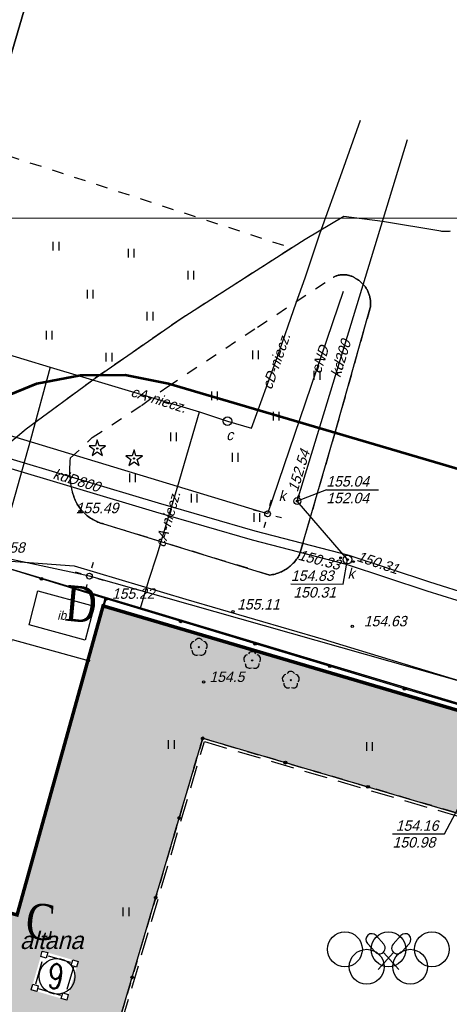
# Model space of a CAD drawing. Extents: x 88043 to 202646, y -79156 to -1177.
# Tile 44 of 54: x 155977 to 159683, y -29590 to -21100. Entities that reach past the tile are written whole.
import ezdxf

# ---------------------------------------------------------------- set-up
doc = ezdxf.new("R2010")
doc.units = ezdxf.units.DM
doc.header["$MEASUREMENT"] = 0
for name, pattern in [('4001', [0]), ('4002', [2, 1, -1]), ('4003', [3, 2, -1]), ('HIDDEN2', [4.7625, 3.175, -1.5875])]:
    doc.linetypes.add(name, pattern=pattern)
doc.layers.get('0').update_dxf_attribs({"color": 11})
for name, color, linetype in [('1343_slup_wiaty', 7, 'Continuous'), ('Budynki', 1, 'Continuous'), ('DROGI', 6, 'Continuous'), ('Dzialki', 7, 'Continuous'), ('Linie_napowietrzne', 1, 'Continuous'), ('ODGIK_1', 7, 'Continuous'), ('Ogrodzenia', 9, 'Continuous'), ('OPIS PROJ', 2, 'Continuous'), ('RAMKA', 3, 'Continuous'), ('Roslinnosc', 3, 'Continuous'), ('Rzezba', 8, 'Continuous'), ('Uz_CO', 6, 'Continuous'), ('Uz_Energia', 1, 'Continuous'), ('Uz_Kanalizacja', 9, 'Continuous'), ('UZYTKI', 7, 'Continuous')]:
    doc.layers.add(name, color=color, linetype=linetype)
doc.layers.add('area', color=6, linetype='Continuous', plot=False)
doc.layers.add('sc', color=4, linetype='Continuous', lineweight=30)
doc.layers.add('ZIELEN', color=82, linetype='Continuous', lineweight=0)
doc.styles.add('arialce', font='arial.ttf', dxfattribs={"width": 0.8})
doc.styles.add('romans', font='romans.shx', dxfattribs={"width": 0.8})

# ---------------------------------------------------------------- blocks, each defined once
blk = doc.blocks.new('1343')
at = {"layer": '1343_slup_wiaty', "color": 7, "linetype": 'Continuous'}
for p, q in [((-0.5, 0.5), (0.5, 0.5)), ((-0.5, -0.5), (-0.5, 0.5)), ((0.5, 0.5), (0.5, -0.5)), ((0.5, -0.5), (-0.5, -0.5))]:
    blk.add_line(p, q, dxfattribs=at)
blk = doc.blocks.new('1450')
at = {"layer": 'Roslinnosc', "color": 3, "linetype": 'Continuous'}
for p, q in [((-0.5, -0.75), (-0.5, 0.75)), ((0.5, -0.75), (0.5, 0.75))]:
    blk.add_line(p, q, dxfattribs=at)
blk = doc.blocks.new('1281')
at = {"layer": 'Ogrodzenia', "color": 174, "linetype": 'Continuous'}
for radius in [0.24, 0.16, 0.08]:
    blk.add_circle((0, 0), radius, dxfattribs=at)
blk = doc.blocks.new('1811')
at = {"layer": 'Rzezba', "color": 8, "linetype": 'Continuous'}
blk.add_circle((0, 0), 0.2, dxfattribs=at)
blk = doc.blocks.new('1422')
at = {"layer": 'Roslinnosc', "color": 3, "linetype": 'Continuous'}
blk.add_circle((0, 0), 0.1, dxfattribs=at)
for centre, start, end in [((-0.71, 0.23), -257.5, -138.25), ((0, 0.75), 30.19, -210.23), ((0.71, 0.23), -41.7, 77.49), ((-0.44, -0.61), -185.67, -66.55), ((0.44, -0.61), -113.76, 5.74)]:
    blk.add_arc(centre, 0.75, start, end, dxfattribs=at)
blk = doc.blocks.new('1412')
at = {"layer": 'Roslinnosc', "color": 3, "linetype": 'Continuous'}
for p, q in [((-0.33, 0.47), (-1.43, 0.47)), ((-1.43, 0.47), (-0.55, -0.17)), ((0, 1.5), (-0.33, 0.47)), ((0.33, 0.47), (0, 1.5)), ((1.43, 0.47), (0.33, 0.47)), ((0.55, -0.17), (1.43, 0.47)), ((-0.55, -0.17), (-0.88, -1.21)), ((-0.88, -1.21), (0, -0.57)), ((0, -0.57), (0.88, -1.21)), ((0.88, -1.21), (0.55, -0.17))]:
    blk.add_line(p, q, dxfattribs=at)
blk.add_circle((0, 0), 0.1, dxfattribs=at)
blk = doc.blocks.new('1726')
at = {"layer": 'Uz_Kanalizacja', "color": 9, "linetype": 'Continuous'}
for radius in [0.16, 0.08]:
    blk.add_circle((0, 0), radius, dxfattribs=at)
blk = doc.blocks.new('1722')
at = {"layer": 'Uz_Kanalizacja', "color": 9, "linetype": 'Continuous'}
blk.add_circle((0, 0), 0.6, dxfattribs=at)
blk = doc.blocks.new('1363')
at = {"layer": 'Linie_napowietrzne', "color": 174, "linetype": 'Continuous'}
for p, q in [((0, 1.5), (0, 2.5)), ((-1.5, 0), (-2.5, 0)), ((1.5, 0), (2.5, 0)), ((0, -1.5), (0, -2.5))]:
    blk.add_line(p, q, dxfattribs=at)
blk = doc.blocks.new('1812')
at = {"layer": 'Rzezba', "color": 8, "linetype": 'Continuous'}
blk.add_circle((0, 0), 0.2, dxfattribs=at)
blk = doc.blocks.new('1361')
at = {"layer": 'Linie_napowietrzne', "color": 174, "linetype": 'Continuous'}
blk.add_circle((0, 0), 0.5, dxfattribs=at)
blk = doc.blocks.new('1471')
at = {"layer": 'Roslinnosc', "color": 3, "linetype": 'Continuous'}
for centre in [(-7.5, 1.5), (0, 1.5), (7.5, 1.5), (-3.75, -1.5), (3.75, -1.5)]:
    blk.add_circle(centre, 3, dxfattribs=at)
blk = doc.blocks.new('1475')
at = {"layer": 'Roslinnosc', "color": 3, "linetype": 'Continuous'}
for p, q in [((-0.8, 2.38), (-2.14, 3.87)), ((0.8, 2.38), (2.14, 3.87)), ((-2.29, 1.05), (-3.63, 2.53)), ((2.29, 1.05), (3.63, 2.53)), ((-1.8, -2), (0.88, 0.97)), ((1.8, -2), (-0.88, 0.97))]:
    blk.add_line(p, q, dxfattribs=at)
for centre, start, end in [((-2.88, 3.2), 42, 222), ((2.88, 3.2), 318, 138), ((-1.55, 1.72), 222, 42), ((1.55, 1.72), 138, 318)]:
    blk.add_arc(centre, 1, start, end, dxfattribs=at)
blk = doc.blocks.new('mroczocza')
at = {"layer": 'Budynki', "color": 7, "linetype": '4003'}
for p, q in [((34.704, 69.682), (36.654, 69.117)), ((33.637, 67.256), (34.271, 69.443)), ((36.889, 68.685), (36.231, 66.505)), ((35.794, 66.267), (33.876, 66.823))]:
    blk.add_line(p, q, dxfattribs=at)
at = {"layer": 'Budynki', "color": 7, "linetype": '4001'}
for points in [[(33.8, 101.16, 0), (38.66, 99.83, 0), (37.88, 96.89, 0), (33.06, 98.22, 0), (33.8, 101.16, 0)], [(11.02, 86.04, 0), (24.18, 82.35, 0), (28.11, 84.42, 0), (31.6, 96.96, 0), (38.14, 95.15, 0), (34.64, 82.6, 0), (32.02, 73.2, 0), (19.09, 76.83, 0), (17.68, 71.8, 0), (7.81, 74.57, 0), (9.21, 79.59, 0), (11.02, 86.04, 0)]]:
    blk.add_polyline3d(points, dxfattribs=at)
at = {"layer": 'DROGI', "color": 8, "linetype": '4001'}
for p, q in [((60.219, 133.431), (56.862, 131.458)), ((63.552, 132.995), (60.219, 133.431)), ((68.579, 132.15), (63.552, 132.995)), ((68.666, 132.139), (68.579, 132.15)), ((68.753, 132.132), (68.666, 132.139)), ((68.841, 132.127), (68.753, 132.132)), ((68.928, 132.125), (68.841, 132.127)), ((69.016, 132.127), (68.928, 132.125)), ((69.104, 132.131), (69.016, 132.127)), ((69.191, 132.138), (69.104, 132.131)), ((69.278, 132.149), (69.191, 132.138)), ((69.365, 132.161), (69.278, 132.149)), ((56.862, 131.458), (51.596, 128.081)), ((59.362, 128.23), (59.307, 128.201)), ((59.419, 128.255), (59.362, 128.23)), ((59.477, 128.279), (59.419, 128.255)), ((59.536, 128.302), (59.477, 128.279)), ((59.596, 128.321), (59.536, 128.302)), ((59.656, 128.34), (59.596, 128.321)), ((59.715, 128.356), (59.656, 128.34)), ((59.777, 128.369), (59.715, 128.356)), ((59.838, 128.382), (59.777, 128.369)), ((59.9, 128.392), (59.838, 128.382)), ((59.962, 128.4), (59.9, 128.392)), ((60.025, 128.406), (59.962, 128.4)), ((60.087, 128.41), (60.025, 128.406)), ((60.15, 128.411), (60.087, 128.41)), ((60.213, 128.411), (60.15, 128.411)), ((60.275, 128.409), (60.213, 128.411)), ((60.338, 128.404), (60.275, 128.409)), ((60.4, 128.398), (60.338, 128.404)), ((60.462, 128.388), (60.4, 128.398)), ((60.524, 128.378), (60.462, 128.388)), ((60.585, 128.365), (60.524, 128.378)), ((60.647, 128.35), (60.585, 128.365)), ((60.707, 128.334), (60.647, 128.35)), ((60.766, 128.314), (60.707, 128.334)), ((60.825, 128.294), (60.766, 128.314)), ((60.884, 128.271), (60.825, 128.294)), ((60.941, 128.246), (60.884, 128.271)), ((60.999, 128.22), (60.941, 128.246)), ((61.054, 128.191), (60.999, 128.22)), ((51.596, 128.081), (46.169, 124.614)), ((61.109, 128.161), (61.054, 128.191)), ((61.162, 128.128), (61.109, 128.161)), ((61.215, 128.094), (61.162, 128.128)), ((61.267, 128.059), (61.215, 128.094)), ((61.321, 128.028), (61.267, 128.059)), ((61.39, 127.986), (61.321, 128.028)), ((61.458, 127.942), (61.39, 127.986)), ((61.523, 127.896), (61.458, 127.942)), ((61.587, 127.848), (61.523, 127.896)), ((61.65, 127.797), (61.587, 127.848)), ((61.71, 127.745), (61.65, 127.797)), ((61.769, 127.69), (61.71, 127.745)), ((61.827, 127.634), (61.769, 127.69)), ((61.882, 127.575), (61.827, 127.634)), ((61.935, 127.515), (61.882, 127.575)), ((61.986, 127.454), (61.935, 127.515)), ((62.035, 127.39), (61.986, 127.454)), ((62.082, 127.324), (62.035, 127.39)), ((62.127, 127.258), (62.082, 127.324)), ((62.17, 127.19), (62.127, 127.258)), ((62.21, 127.12), (62.17, 127.19)), ((62.248, 127.05), (62.21, 127.12)), ((62.283, 126.978), (62.248, 127.05)), ((62.317, 126.904), (62.283, 126.978)), ((62.347, 126.83), (62.317, 126.904)), ((62.375, 126.754), (62.347, 126.83)), ((62.4, 126.679), (62.375, 126.754)), ((62.424, 126.602), (62.4, 126.679)), ((62.445, 126.524), (62.424, 126.602)), ((62.462, 126.446), (62.445, 126.524)), ((62.478, 126.367), (62.462, 126.446)), ((62.49, 126.287), (62.478, 126.367)), ((62.501, 126.207), (62.49, 126.287)), ((62.496, 125.646), (62.504, 125.726)), ((62.507, 126.127), (62.501, 126.207)), ((62.504, 125.726), (62.511, 125.806)), ((62.512, 126.047), (62.507, 126.127)), ((62.511, 125.806), (62.514, 125.887)), ((62.514, 125.967), (62.512, 126.047)), ((62.514, 125.887), (62.514, 125.967)), ((59.479, 114.926), (62.484, 125.567)), ((62.484, 125.567), (62.496, 125.646)), ((46.169, 124.614), (38.745, 119.472)), ((38.745, 119.472), (32.815, 115.101)), ((32.815, 115.101), (31.025, 113.599)), ((56.373, 104.245), (59.479, 114.926)), ((36.814, 109.639), (36.843, 109.522)), ((36.843, 109.522), (36.875, 109.405)), ((36.875, 109.405), (36.911, 109.291)), ((36.911, 109.291), (36.952, 109.177)), ((36.952, 109.177), (36.996, 109.064)), ((36.996, 109.064), (37.044, 108.954)), ((37.044, 108.954), (37.094, 108.844)), ((37.094, 108.844), (37.149, 108.737)), ((37.149, 108.737), (37.208, 108.632)), ((37.208, 108.632), (37.271, 108.528)), ((37.271, 108.528), (37.335, 108.427)), ((37.335, 108.427), (37.404, 108.327)), ((37.404, 108.327), (37.477, 108.231)), ((37.477, 108.231), (37.551, 108.136)), ((37.551, 108.136), (37.63, 108.045)), ((37.63, 108.045), (37.712, 107.955)), ((37.712, 107.955), (37.795, 107.869)), ((37.795, 107.869), (37.883, 107.785)), ((37.883, 107.785), (37.972, 107.705)), ((37.972, 107.705), (38.065, 107.628)), ((38.065, 107.628), (38.16, 107.553)), ((38.16, 107.553), (38.257, 107.482)), ((38.257, 107.482), (38.358, 107.414)), ((38.358, 107.414), (38.459, 107.349)), ((38.459, 107.349), (38.563, 107.288)), ((38.563, 107.288), (38.669, 107.231)), ((38.669, 107.231), (38.777, 107.177)), ((38.777, 107.177), (38.887, 107.126)), ((38.887, 107.126), (38.998, 107.079)), ((38.998, 107.079), (39.11, 107.036)), ((39.11, 107.036), (39.225, 106.997)), ((39.225, 106.997), (39.34, 106.962)), ((39.34, 106.962), (39.393, 106.947)), ((39.393, 106.947), (43.302, 105.734)), ((43.302, 105.734), (53.835, 102.507)), ((28.55, 103.92), (36.938, 103.3)), ((55.837, 103.521), (55.916, 103.605)), ((55.916, 103.605), (55.991, 103.691)), ((55.991, 103.691), (56.064, 103.78)), ((56.064, 103.78), (56.133, 103.87)), ((56.133, 103.87), (56.199, 103.964)), ((56.199, 103.964), (56.263, 104.058)), ((56.263, 104.058), (56.322, 104.155)), ((56.322, 104.155), (56.373, 104.245)), ((36.938, 103.3), (46.579, 100.437)), ((54.609, 102.706), (54.715, 102.749)), ((54.715, 102.749), (54.819, 102.796)), ((54.819, 102.796), (54.922, 102.846)), ((54.922, 102.846), (55.023, 102.899)), ((55.023, 102.899), (55.122, 102.956)), ((55.122, 102.956), (55.22, 103.016)), ((55.22, 103.016), (55.315, 103.078)), ((55.315, 103.078), (55.408, 103.145)), ((55.408, 103.145), (55.499, 103.215)), ((55.499, 103.215), (55.587, 103.287)), ((55.587, 103.287), (55.674, 103.362)), ((55.674, 103.362), (55.757, 103.44)), ((55.757, 103.44), (55.837, 103.521)), ((53.835, 102.507), (53.948, 102.525)), ((53.948, 102.525), (54.061, 102.546)), ((54.061, 102.546), (54.172, 102.57)), ((54.172, 102.57), (54.283, 102.599)), ((54.283, 102.599), (54.393, 102.631)), ((54.393, 102.631), (54.501, 102.667)), ((54.501, 102.667), (54.609, 102.706)), ((46.579, 100.437), (58.435, 96.979)), ((58.435, 96.979), (71.995, 92.843))]:
    blk.add_line(p, q, dxfattribs=at)
at = {"layer": 'Dzialki', "color": 7, "linetype": '4001'}
for p, q in [((51.95, 217.23), (19.54, 106.58)), ((19.54, 106.58), (51.95, 217.23)), ((28.51, 103.89), (39.64, 100.56)), ((39.64, 100.56), (28.51, 103.89)), ((39.44, 99.85), (39.64, 100.56)), ((39.64, 100.56), (39.44, 99.85)), ((39.64, 100.56), (114.34, 78.15)), ((114.34, 78.15), (39.64, 100.56)), ((32.02, 73.2), (39.44, 99.85)), ((39.44, 99.85), (32.02, 73.2)), ((39.44, 99.85), (114.23, 77.83)), ((114.23, 77.83), (39.44, 99.85))]:
    blk.add_line(p, q, dxfattribs=at)
at = {"layer": 'ODGIK_1', "color": 3, "linetype": '4001', "lineweight": 53}
blk.add_polyline3d([(-27.84, 12.071, 0), (-6.445, 84.288, 0), (-4.9, 88.047, 0), (-2.626, 91.417, 0), (0.284, 94.248, 0), (26.977, 115.506, 0), (30.197, 117.589, 0), (33.738, 119.022, 0), (37.501, 119.759, 0), (41.334, 119.763, 0), (45.086, 119.039, 0), (119.877, 97.023, 0), (123.539, 95.541, 0), (126.841, 93.358, 0), (129.646, 90.579, 0), (131.857, 87.296, 0), (133.367, 83.652, 0), (134.141, 79.778, 0), (134.132, 75.826, 0), (127.805, 12.99, 0)], dxfattribs=at)
at = {"layer": 'Ogrodzenia', "color": 184, "linetype": '4001'}
for p, q in [((39.7, 100.46), (28.55, 103.92)), ((38.14, 95.15), (39.7, 100.46)), ((65.43, 92.71), (39.7, 100.46)), ((75.15, 89.82), (65.43, 92.71)), ((39.92, 60.95), (48.03, 88.43)), ((48.03, 88.43), (90.82, 75.86))]:
    blk.add_line(p, q, dxfattribs=at)
at = {"layer": 'Roslinnosc', "color": 104, "linetype": '4002'}
for points in [[(27.61, 138.76, 0), (27.96, 139.75, 0), (29.33, 139.31, 0), (55.706, 130.717, 0), (51.596, 128.081, 0), (46.169, 124.614, 0), (38.745, 119.472, 0), (32.815, 115.101, 0), (31.025, 113.599, 0), (29.666, 112.069, 0), (26.37, 108.54, 0), (11.329, 109.922, 0), (-3.072, 114.152, 0), (-7.201, 115.393, 0), (-12.683, 117.015, 0), (-23.306, 120.171, 0), (-40.62, 125.57, 0), (-5.94, 149.95, 0), (2.948, 146.962, 0), (7.958, 145.314, 0), (21.943, 140.65, 0), (26.512, 139.126, 0), (27.61, 138.76, 0)], [(59.307, 128.201, 0), (59.362, 128.23, 0), (59.419, 128.255, 0), (59.477, 128.279, 0), (59.536, 128.302, 0), (59.596, 128.321, 0), (59.656, 128.34, 0), (59.715, 128.356, 0), (59.777, 128.369, 0), (59.838, 128.382, 0), (59.9, 128.392, 0), (59.962, 128.4, 0), (60.025, 128.406, 0), (60.087, 128.41, 0), (60.15, 128.411, 0), (60.213, 128.411, 0), (60.275, 128.409, 0), (60.338, 128.404, 0), (60.4, 128.398, 0), (60.462, 128.388, 0), (60.524, 128.378, 0), (60.585, 128.365, 0), (60.647, 128.35, 0), (60.707, 128.334, 0), (60.766, 128.314, 0), (60.825, 128.294, 0), (60.884, 128.271, 0), (60.941, 128.246, 0), (60.999, 128.22, 0), (61.054, 128.191, 0), (61.109, 128.161, 0), (61.162, 128.128, 0), (61.215, 128.094, 0), (61.267, 128.059, 0), (61.321, 128.028, 0), (61.39, 127.986, 0), (61.458, 127.942, 0), (61.523, 127.896, 0), (61.587, 127.848, 0), (61.65, 127.797, 0), (61.71, 127.745, 0), (61.769, 127.69, 0), (61.827, 127.634, 0), (61.882, 127.575, 0), (61.935, 127.515, 0), (61.986, 127.454, 0), (62.035, 127.39, 0), (62.082, 127.324, 0), (62.127, 127.258, 0), (62.17, 127.19, 0), (62.21, 127.12, 0), (62.248, 127.05, 0), (62.283, 126.978, 0), (62.317, 126.904, 0), (62.347, 126.83, 0), (62.375, 126.754, 0), (62.4, 126.679, 0), (62.424, 126.602, 0), (62.445, 126.524, 0), (62.462, 126.446, 0), (62.478, 126.367, 0), (62.49, 126.287, 0), (62.501, 126.207, 0), (62.507, 126.127, 0), (62.512, 126.047, 0), (62.514, 125.967, 0), (62.514, 125.887, 0), (62.511, 125.806, 0), (62.504, 125.726, 0), (62.496, 125.646, 0), (62.484, 125.567, 0), (59.479, 114.926, 0), (56.373, 104.245, 0), (56.322, 104.155, 0), (56.263, 104.058, 0), (56.199, 103.964, 0), (56.133, 103.87, 0), (56.064, 103.78, 0), (55.991, 103.691, 0), (55.916, 103.605, 0), (55.837, 103.521, 0), (55.757, 103.44, 0), (55.674, 103.362, 0), (55.587, 103.287, 0), (55.499, 103.215, 0), (55.408, 103.145, 0), (55.315, 103.078, 0), (55.22, 103.016, 0), (55.122, 102.956, 0), (55.023, 102.899, 0), (54.922, 102.846, 0), (54.819, 102.796, 0), (54.715, 102.749, 0), (54.609, 102.706, 0), (54.501, 102.667, 0), (54.393, 102.631, 0), (54.283, 102.599, 0), (54.172, 102.57, 0), (54.061, 102.546, 0), (53.948, 102.525, 0), (53.835, 102.507, 0), (43.302, 105.734, 0), (39.393, 106.947, 0), (39.34, 106.962, 0), (39.225, 106.997, 0), (39.11, 107.036, 0), (38.998, 107.079, 0), (38.887, 107.126, 0), (38.777, 107.177, 0), (38.669, 107.231, 0), (38.563, 107.288, 0), (38.459, 107.349, 0), (38.358, 107.414, 0), (38.257, 107.482, 0), (38.16, 107.553, 0), (38.065, 107.628, 0), (37.972, 107.705, 0), (37.883, 107.785, 0), (37.795, 107.869, 0), (37.712, 107.955, 0), (37.63, 108.045, 0), (37.551, 108.136, 0), (37.477, 108.231, 0), (37.404, 108.327, 0), (37.335, 108.427, 0), (37.271, 108.528, 0), (37.208, 108.632, 0), (37.149, 108.737, 0), (37.094, 108.844, 0), (37.044, 108.954, 0), (36.996, 109.064, 0), (36.952, 109.177, 0), (36.911, 109.291, 0), (36.875, 109.405, 0), (36.843, 109.522, 0), (36.814, 109.639, 0), (36.802, 109.684, 0), (36.744, 109.946, 0), (36.694, 110.208, 0), (36.653, 110.473, 0), (36.62, 110.739, 0), (36.597, 111.006, 0), (36.582, 111.272, 0), (36.576, 111.54, 0), (36.58, 111.807, 0), (36.592, 112.075, 0), (36.613, 112.342, 0), (36.643, 112.608, 0), (38.511, 114.361, 0), (42.752, 117.14, 0), (45.02, 118.776, 0), (52.755, 123.89, 0), (59.276, 128.185, 0), (59.307, 128.201, 0)]]:
    blk.add_polyline3d(points, dxfattribs=at)
at = {"layer": 'Roslinnosc', "color": 7, "linetype": '4003'}
blk.add_polyline3d([(48.18, 88.15, 0), (90.53, 75.69, 0), (82.62, 48.67, 0), (40.22, 61.13, 0), (48.18, 88.15, 0)], dxfattribs=at)
at = {"layer": 'Uz_CO', "color": 135, "linetype": '4001'}
for p, q in [((60.052, 137.27), (61.631, 141.741)), ((58.139, 131.937), (60.052, 137.27)), ((56.876, 128.138), (58.139, 131.937)), ((56.101, 125.993), (56.876, 128.138)), ((54.454, 121.281), (56.101, 125.993)), ((22.821, 124.081), (34.878, 120.425)), ((52.246, 115.186), (54.454, 121.281)), ((34.878, 120.425), (33.182, 114.164)), ((34.878, 120.425), (40.169, 118.862)), ((40.169, 118.862), (47.756, 116.575)), ((45.872, 110.082), (47.756, 116.575)), ((47.756, 116.575), (50.172, 115.782)), ((50.172, 115.782), (52.246, 115.186)), ((33.182, 114.164), (30.948, 106.168)), ((44.112, 104.26), (45.872, 110.082)), ((43.388, 102.055), (44.112, 104.26)), ((42.662, 99.654, 154.521), (43.388, 102.055))]:
    blk.add_line(p, q, dxfattribs=at)
at = {"layer": 'Uz_CO', "color": 135, "linetype": 'Continuous'}
blk.add_circle((50.172, 115.782), 0.375, dxfattribs=at)
at = {"layer": 'Uz_Energia', "color": 1, "linetype": '4001'}
for p, q in [((60.16, 126.97), (53.63, 107.79)), ((53.63, 107.79), (21.07, 117.66)), ((38.26, 102.415), (29.631, 104.261)), ((70.798, 93.198), (38.26, 102.415))]:
    blk.add_line(p, q, dxfattribs=at)
at = {"layer": 'Uz_Kanalizacja', "color": 14, "linetype": '4001'}
for p, q in [((56.19, 108.89), (65.69, 140.08)), ((29.596, 113.081), (44.197, 108.733)), ((29.368, 112.315), (43.971, 107.965)), ((44.197, 108.733), (52.517, 106.313)), ((60.52, 103.84), (56.19, 108.89)), ((43.971, 107.965), (52.305, 105.541)), ((52.517, 106.313), (60.633, 104.224)), ((52.305, 105.541), (60.407, 103.456)), ((60.633, 104.224), (67.606, 101.913)), ((60.407, 103.456), (67.36, 101.151)), ((67.606, 101.913), (77.687, 98.763)), ((67.36, 101.151), (77.445, 98.001))]:
    blk.add_line(p, q, dxfattribs=at)
at = {"layer": 'Uz_Kanalizacja', "color": 14, "linetype": 'Continuous'}
for p, q in [((58.698, 109.871), (56.19, 108.89)), ((58.698, 109.871), (63.202, 109.869)), ((60.135, 101.738), (60.52, 103.84)), ((55.642, 101.74), (60.135, 101.738)), ((68.894, 80.183), (70.089, 82.453)), ((64.412, 80.185), (68.894, 80.183))]:
    blk.add_line(p, q, dxfattribs=at)
blk.add_circle((60.52, 103.84), 0.375, dxfattribs=at)
at = {"layer": 'UZYTKI', "color": 184, "linetype": '4002'}
for points in [[(152.92, 190.36, 0), (135.21, 138.84, 0), (114.34, 78.15, 0), (114.23, 77.83, 0), (106.55, 70.98, 0), (99.51, 73.05, 0), (99.64, 73.54, 0), (92.38, 75.68, 0), (90.82, 75.86, 0), (48.03, 88.43, 0), (39.92, 60.95, 0)], [(106.55, 70.98, 0), (104.44, 63.9, 0), (93.18, 54.91, 0), (88.32, 56.31, 0), (88.54, 57.11, 0), (87.05, 57.57, 0), (85.583, 57.988, 0), (82.78, 48.39, 0), (80.619, 49.027, 0), (79.621, 49.319, 0), (45.691, 59.265, 0), (42.39, 60.232, 0), (39.92, 60.95, 0), (48.03, 88.43, 0), (90.82, 75.86, 0), (92.38, 75.68, 0), (99.64, 73.54, 0), (99.51, 73.05, 0), (106.55, 70.98, 0)]]:
    blk.add_polyline3d(points, dxfattribs=at)
at = {"layer": 'Budynki', "color": 7, "xscale": 0.5, "yscale": 0.5, "zscale": 0.5}
for p, rotation in [((34.368, 69.779), 253.855661), ((36.99, 69.02), 163.208581), ((33.54, 66.92), 343.8483620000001), ((36.13, 66.17), 73.85028999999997)]:
    blk.add_blockref('1343', p, dxfattribs=dict(at, rotation=rotation))
at = {"layer": 'Linie_napowietrzne', "color": 184, "xscale": 0.5, "yscale": 0.5, "zscale": 0.5}
for p, rotation in [((53.63, 107.79), 164.957695), ((38.26, 102.415), 253.784862)]:
    blk.add_blockref('1363', p, dxfattribs=dict(at, rotation=rotation))
for p in [(53.63, 107.79), (38.26, 102.415)]:
    blk.add_blockref('1361', p, dxfattribs=at)
at = {"layer": 'Ogrodzenia', "color": 184, "xscale": 0.5, "yscale": 0.5, "zscale": 0.5}
for p in [(34.125, 102.19), (39.7, 100.46), (39.7, 100.46), (39.7, 100.46), (46.132, 98.523), (52.565, 96.585), (38.14, 95.15), (58.997, 94.648), (65.43, 92.71), (65.43, 92.71), (48.03, 88.43), (48.03, 88.43), (55.162, 86.335), (62.293, 84.24), (46.002, 81.56), (43.975, 74.69), (41.948, 67.82)]:
    blk.add_blockref('1281', p, dxfattribs=at)
at = {"layer": 'Roslinnosc', "color": 104, "xscale": 0.5, "yscale": 0.5, "zscale": 0.5}
for name, p in [('1450', (35.394, 130.873)), ('1450', (41.87, 130.278)), ('1450', (47.031, 128.368)), ('1450', (38.334, 126.743)), ('1450', (43.495, 124.832)), ('1450', (34.799, 123.207)), ('1450', (39.96, 121.297)), ('1450', (52.599, 121.493)), ('1450', (57.91, 119.733)), ('1450', (49.063, 117.957)), ('1450', (54.375, 116.198)), ('1450', (45.528, 114.422)), ('1412', (38.94, 113.42)), ('1412', (42.11, 112.56)), ('1450', (50.839, 112.662)), ('1450', (41.992, 110.886)), ('1450', (47.304, 109.127)), ('1450', (52.717, 107.468)), ('1422', (47.7, 96.29)), ('1422', (52.3, 95.15)), ('1422', (55.63, 93.45)), ('1450', (45.345, 87.908)), ('1450', (62.441, 87.731)), ('1450', (41.425, 73.468)), ('1471', (64.053, 69.485)), ('1471', (64.053, 69.485)), ('1475', (64.053, 69.485)), ('1475', (64.053, 69.485))]:
    blk.add_blockref(name, p, dxfattribs=at)
at = {"layer": 'Rzezba', "color": 8, "xscale": 0.5, "yscale": 0.5, "zscale": 0.5}
for name, p in [('1811', (37.439, 108.004, 155.491)), ('1811', (39.7, 100.46, 155.222)), ('1811', (50.651, 99.346, 155.111)), ('1811', (60.931, 98.087, 154.631)), ('1812', (48.11, 93.29, 154.531))]:
    blk.add_blockref(name, p, dxfattribs=at)
at = {"layer": 'Uz_Kanalizacja', "color": 14, "xscale": 0.5, "yscale": 0.5, "zscale": 0.5}
for name, p in [('1722', (56.19, 108.89)), ('1726', (56.19, 108.89)), ('1726', (56.309, 109.281)), ('1726', (59.931, 103.992)), ('1726', (60.52, 103.84)), ('1726', (61.047, 103.665))]:
    blk.add_blockref(name, p, dxfattribs=at)
at = {"layer": 'Budynki', "color": 7, "oblique": 15}
blk.add_text('ib', height=0.75, dxfattribs=at).set_placement((35.477, 98.65))
at = {"layer": 'Budynki', "color": 6, "oblique": 15}
blk.add_text('altana', height=1.5, rotation=359.97, dxfattribs=at).set_placement((32.262, 70.261))
at = {"layer": 'Rzezba', "color": 8, "oblique": 15}
for s, p in [('155.49', (37.079, 107.844)), ('155.58', (28.995, 104.435)), ('155.22', (40.2, 100.46)), ('155.11', (51.001, 99.536)), ('154.63', (61.931, 98.087)), ('154.5', (48.61, 93.29))]:
    blk.add_text(s, height=0.9, dxfattribs=at).set_placement(p)
at = {"layer": 'Uz_CO', "color": 135, "oblique": 15}
for s, rotation, p in [('cD-niecz.', 70.82001, (53.968, 118.43)), ('cA-niecz.', 342.50232, (41.749, 117.953)), ('c', 359.97, (50.051, 114.142)), ('cA-niecz.', 73.78999, (44.748, 104.82))]:
    blk.add_text(s, height=0.9, rotation=rotation, dxfattribs=at).set_placement(p)
at = {"layer": 'Uz_Energia', "color": 1, "oblique": 15}
blk.add_text('eND', height=0.9, rotation=71.56999, dxfattribs=at).set_placement((58.192, 119.798))
at = {"layer": 'Uz_Kanalizacja', "color": 14, "oblique": 15}
for s, rotation, p in [('kd200', 73.06006, (59.886, 119.48)), ('152.54', 72.98408, (56.216, 109.618)), ('kdD800', 343.07, (35.049, 110.856)), ('155.04', 359.97, (58.698, 110.141)), ('k', 359.97, (54.575, 108.89)), ('152.04', 359.97, (58.701, 108.701)), ('150.33', 345.60641, (56.197, 103.843)), ('150.31', 341.29091, (61.256, 103.75)), ('154.83', 359.97, (55.642, 102.01)), ('k', 359.97, (60.516, 102.19)), ('150.31', 359.97, (55.85, 100.57)), ('154.16', 359.97, (64.684, 80.455)), ('150.98', 359.97, (64.411, 79.015))]:
    blk.add_text(s, height=0.9, rotation=rotation, dxfattribs=at).set_placement(p)

msp = doc.modelspace()

# ---------------------------------------------------------------- hatches: boundary and pattern name
at = {"layer": 'ZIELEN', "linetype": 'Continuous', "transparency": 33554483}
h = msp.add_hatch(color=256, dxfattribs=at)
h.paths.add_polyline_path([(161756.539, -31778.097), (162254.92, -31341.639), (162301.92, -31197.639), (162070.92, -30648.639), (161584.92, -30508.639), (161551.686, -30629.487), (161398.436, -30584.279), (161460.446, -30383.419), (161311.789, -30341.001), (161030.92, -31300.639), (160844.587, -31245.714), (160594.92, -32076.639), (161576.42, -32373.539)], flags=17)
h.paths.add_polyline_path([(161477.92, -32540.639), (161202.318, -32456.244), (161019.92, -33044.639), (161290.92, -33131.639)], flags=17)
h.paths.add_polyline_path([(155266.92, -32682.639), (155390.92, -32616.639), (156741.967, -33018.653), (156781.92, -32888.639), (156000.939, -32649.433), (155114.92, -32382.639), (155305.92, -31751.639), (154204.92, -31418.639), (154351.92, -30944.639), (154334.92, -30934.639), (154074.92, -31302.639), (154037.92, -31392.639), (153761.92, -32234.639)], flags=17)
h.paths.add_polyline_path([(160488.92, -35827.639), (160856.92, -34580.639), (159925.92, -34504.639), (159607.114, -35561.686)], flags=17)
h.paths.add_polyline_path([(158098.898, -36275.929), (158127.92, -36179.639), (155037.92, -35234.639), (155003.92, -35358.639)], flags=17)
h.paths.add_polyline_path([(160937.92, -38951.639), (160975.92, -38819.639), (160058.92, -38543.639), (160111.92, -38372.639), (154636.12, -36749.039), (154494.92, -37211.639), (154512.92, -37282.639), (154540.92, -37331.639), (154579.92, -37357.639), (154639.056, -37373.409)])
h.paths.add_polyline_path([(159654.92, -36266.639), (159571.92, -36240.639), (159446.534, -36663.939), (159529.92, -36688.639)], flags=17)
h.paths.add_polyline_path([(162015.92, -36853.639), (162213.897, -36911.716), (161669.02, -38767.939), (162023.42, -38870.089), (161839.92, -38557.639), (162854.92, -35099.639), (162842.92, -35088.639), (162654.734, -35033.709), (162638.92, -35106.639), (162534.92, -35080.639)])
h.paths.add_polyline_path([(162953.92, -34122.439), (162733.92, -34858.639), (163067.92, -34950.639), (163151.92, -34897.639)], flags=17)
h.paths.add_polyline_path([(161630.92, -33584.639), (161614.92, -33643.639), (162933.52, -34042.439), (162915.92, -33973.639)], flags=17)
h.paths.add_polyline_path([(161412.612, -33581.549), (161428.852, -33525.619), (161122.92, -33433.639), (161103.92, -33491.639)], flags=17)
h.paths.add_polyline_path([(155823.568, -34566.964), (155616.508, -35243.197), (156587.92, -35540.639), (157243.212, -33381.537), (156266.92, -33092.639), (155835.92, -34526.639), (155791.722, -34513.717), (155787.641, -34527.482), (155823.572, -34527.482), (155823.572, -34566.964)], flags=17)
h.paths.add_polyline_path([(155219.883, -35054.852), (155598.027, -35162.921), (155219.663, -35050.767), (155199.92, -35115.639)], flags=17)
h.paths.add_polyline_path([(157204.92, -33012.639), (156933.206, -32936.719), (156895.649, -33065.574), (157300.92, -33184.639), (157710.92, -31818.639), (157582.92, -31773.639)], flags=17)
h.paths.add_polyline_path([(153954.79, -34337.902), (154075.134, -33943.885), (155807.618, -34460.088), (155807.784, -34459.53), (154071.879, -33942.89)], flags=17)
h.paths.add_polyline_path([(153135.292, -34863.683), (153344.056, -34156.87), (153134.604, -34863.48)], flags=17)
h.paths.add_polyline_path([(156382.979, -29553.606), (156075.952, -29464.698), (156172.911, -29130.847), (156483.076, -29220.927)], flags=16)
h.paths.add_polyline_path([(155764.92, -30222.639), (155797.225, -30117.733), (156909.261, -30457.521), (157012.072, -30121.863), (156744.012, -30041.526), (157554.366, -27300.904), (161830.863, -28555.874), (161990.92, -28571.639), (162716.92, -28785.639), (163418.901, -28991.057), (163584.92, -29039.639), (163354.92, -29820.639), (163100.516, -30684.506), (163307.92, -30723.639), (163166.92, -31461.639), (163212.92, -31497.639), (163053.92, -32000.639), (162932.92, -32385.639), (162593.92, -32597.639), (162152.92, -32453.639), (161970.575, -32106.983), (161861.92, -32464.639), (161689.284, -32409.633), (161443.92, -33180.639), (161516.92, -33384.639), (163050.833, -33849.232), (163152.496, -34248.96), (164175.92, -28356.639), (156696.92, -26154.639), (155954.92, -28819.639), (154662.117, -28456.694), (154520.92, -28959.639), (153878.92, -28779.639), (150980.92, -38556.639), (150977.55, -38571.589), (151508.92, -38315.639), (151508.92, -38172.639), (152639.92, -34421.639), (152599.92, -34032.639), (152555.92, -34017.639), (153540.92, -30748.639), (153757.92, -30809.639), (153832.22, -30555.839), (153403.756, -30427.695), (153447.754, -30277.427), (153886.32, -30405.839), (154569.92, -29854.639), (154587.12, -29859.936), (154736.72, -29322.139), (154752.92, -29326.639), (154888.298, -28841.133), (155471.52, -29003.739), (155307.92, -29584.639), (154935.92, -29476.639), (154813.02, -29929.539)])
h.paths.add_polyline_path([(154690.221, -37660.788), (154704.323, -37603.729), (154866.338, -37643.815), (154852.086, -37701.333)])
h.paths.add_polyline_path([(158056.927, -35728.641), (158155.92, -35403.639), (157286.92, -35142.639), (157458.92, -34563.639), (157085.92, -34453.639), (156816.92, -35351.639)])
h.paths.add_polyline_path([(154281.577, -37554.268), (154296.868, -37497.516), (154458.01, -37540.977), (154442.56, -37598.185)])
h.paths.add_polyline_path([(157307.981, -30209.026), (157206.92, -30549.639), (157880.92, -30759.639), (157632.92, -31606.639), (157906.92, -31685.639), (158313.92, -31391.639), (159890.92, -31864.639), (160060.92, -31772.639), (160256.92, -31829.639), (160345.92, -32003.639), (160443.92, -32032.639), (160688.043, -31199.831)])
h.paths.add_polyline_path([(155424.979, -38006.063), (155477.322, -37794.535), (154541.92, -37562.639), (154196.92, -37469.639), (154038.92, -37425.639), (153973.92, -37427.639), (153902.92, -37447.639), (153825.92, -37501.639), (153787.92, -37559.639), (153583.92, -38244.639), (153688.273, -38283.534), (161026.92, -39707.639), (162001.919, -39578.952), (162014.92, -39540.639), (162028.92, -39441.639), (162014.42, -39096.139), (161445.42, -38929.639), (161387.62, -39110.839), (161211.92, -39223.639), (159087.559, -38689.558), (157532.12, -38303.94), (157479.997, -38514.582)])

# ---------------------------------------------------------------- linework, layer by layer
at = {"color": 10, "linetype": 'HIDDEN2', "ltscale": 200, "const_width": 30}
msp.add_lwpolyline([(150980.92, -38556.639), (154026.92, -28279.639), (155954.92, -28819.639), (156696.92, -26154.639), (164175.92, -28356.639), (163103.92, -34528.639), (163542.92, -34639.639), (162352.92, -39535.639), (161026.92, -39707.639), (153456.92, -38238.639), (152249.92, -38497.639), (151491.92, -38321.639)], close=True, dxfattribs=at)
at = {"layer": 'OPIS PROJ', "color": 4, "linetype": 'Continuous'}
msp.add_circle((156299.678, -29349.648, 15419), 154.052, dxfattribs=at)
at = {"layer": 'RAMKA', "color": 1}
msp.add_lwpolyline([(171407.303, -42484.611), (148004.412, -42482.051), (148004.412, -22808.721), (171407.303, -22811.281)], close=True, dxfattribs=at)

# ---------------------------------------------------------------- block references
at = {"layer": 'area', "xscale": 100, "yscale": 100, "zscale": 100}
msp.add_blockref('mroczocza', (152752.92, -36139.639), dxfattribs=at)

# ---------------------------------------------------------------- texts
at = {"layer": 'OPIS PROJ', "color": 4, "linetype": 'Continuous', "style": 'romans', "width": 0.75}
msp.add_text('9', height=214.102, rotation=353.1812497, dxfattribs=at).set_placement((156208.399, -29446.486, 15419))
at = {"layer": 'sc', "ltscale": 2, "char_height": 308.88, "width": 637.17587, "attachment_point": 1, "rotation": 354.8620284, "style": 'arialce'}
for s, insert in [('{\\fTimes New Roman|b0|i0|c238|p18;D}', (156386.549, -25972.851, 64810.044)), ('{\\fTimes New Roman|b0|i0|c238|p18;C}', (156046.833, -28712.727, 64810.044))]:
    msp.add_mtext(s, dxfattribs=dict(at, insert=insert))

doc.saveas('drawing.dxf')
